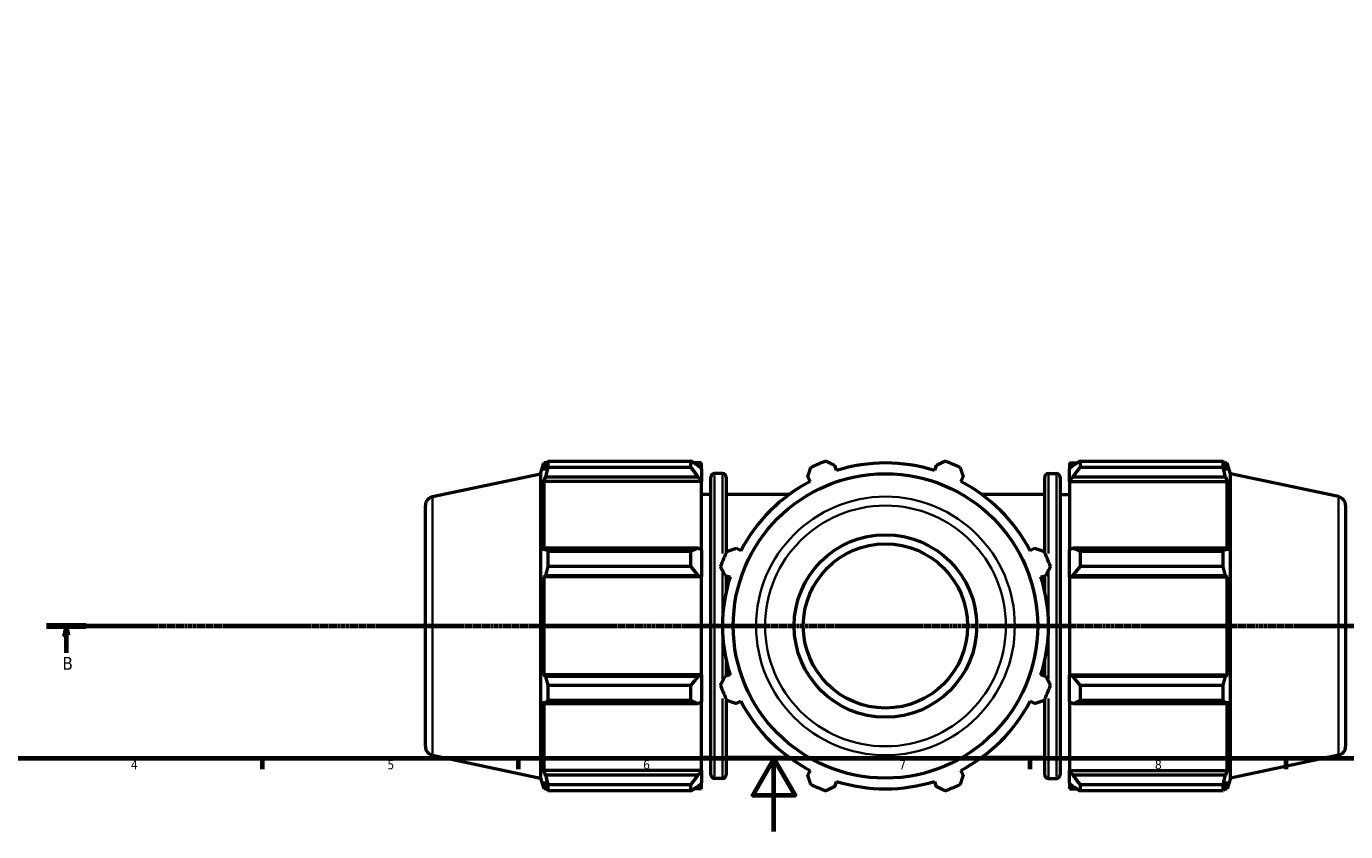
# Model space of a CAD drawing. Header units: millimetres. Extents: x 0 to 1006, y 0 to 1065.
# Tile 2 of 8: x 216 to 577, y 0 to 221. Entities that reach past the tile are written whole.
import ezdxf

# ---------------------------------------------------------------- set-up
doc = ezdxf.new("R2010")
doc.units = ezdxf.units.MM
doc.linetypes.add('CHAIN', pattern=[0.7087, 0.4724, -0.0591, 0.1181, -0.0591])
for name, color, linetype, lineweight in [('Border (ISO)', 7, 'Continuous', 70), ('Section Line (ISO)', 7, 'CHAIN', 70), ('Visible (ISO)', 7, 'Continuous', 50), ('Visible Narrow (ISO)', 7, 'Continuous', 35)]:
    doc.layers.add(name, color=color, linetype=linetype, lineweight=lineweight)
doc.styles.add('Label Text (ISO)', font='tahoma.ttf')
doc.styles.add('Note Text (ISO)', font='tahoma.ttf')

# ---------------------------------------------------------------- blocks, each defined once
blk = doc.blocks.new('Borders Default Border')
at = {"layer": 'Border (ISO)'}
for p, q in [((280.33, 20), (280.33, 17.1)), ((350.42, 20), (350.42, 17.1)), ((490.58, 20), (490.58, 17.1)), ((560.67, 20), (560.67, 17.1))]:
    blk.add_line(p, q, dxfattribs=at)
at = {"layer": 'Border (ISO)', "flags": 128}
for points in [[(20, 20), (20, 574), (821, 574), (821, 20), (20, 20)], [(420.5, 0), (420.5, 20), (414.73, 10), (426.27, 10), (420.5, 20)]]:
    blk.add_lwpolyline(points, dxfattribs=at)
at = {"layer": 'Border (ISO)', "color": 232, "true_color": 0xca0064, "char_height": 2.5, "attachment_point": 7, "style": 'Note Text (ISO)'}
for s, insert in [('4', (244.42, 17.1)), ('5', (314.64, 17.05)), ('6', (384.66, 17.05)), ('7', (454.77, 17.1)), ('8', (524.81, 17.04))]:
    blk.add_mtext(s, dxfattribs=dict(at, insert=insert))
blk = doc.blocks.new('2dTransSection0')
at = {"layer": 'Section Line (ISO)', "linetype": 'CHAIN'}
blk.add_line((221.31, 56.35), (757.9, 56.35), dxfattribs=at)
at = {"layer": 'Section Line (ISO)', "linetype": 'Continuous', "lineweight": 140}
blk.add_line((221.31, 56.35), (232.14, 56.35), dxfattribs=at)
at = {"layer": 'Section Line (ISO)', "linetype": 'Continuous'}
for p, q in [((226.73, 56.35), (226.23, 53.85)), ((226.73, 53.85), (226.73, 56.35)), ((227.23, 53.85), (226.73, 56.35)), ((226.23, 53.85), (227.23, 53.85)), ((226.73, 48.98), (226.73, 53.85))]:
    blk.add_line(p, q, dxfattribs=at)
at = {"layer": 'Section Line (ISO)', "linetype": 'Continuous', "flags": 128}
blk.add_lwpolyline([(227.23, 53.85), (226.73, 56.35), (226.23, 53.85), (227.23, 53.85)], dxfattribs=at)
at = {"layer": 'Section Line (ISO)'}
blk.add_solid([(227.23, 53.85), (226.73, 56.35), (226.23, 53.85), (227.23, 53.85)], dxfattribs=at)
at = {"layer": 'Section Line (ISO)', "insert": (225.66, 44.35), "char_height": 3.5, "attachment_point": 7, "style": 'Label Text (ISO)'}
blk.add_mtext('B', dxfattribs=at)

msp = doc.modelspace()

# ---------------------------------------------------------------- linework, layer by layer
at = {"layer": 'Visible (ISO)'}
for p, q in [((358.58, 101.514), (397.751, 101.514)), ((358.58, 101.514), (358.58, 99.778)), ((397.751, 99.778), (397.751, 101.514)), ((504.311, 101.514), (504.311, 99.778)), ((504.311, 101.514), (543.483, 101.514)), ((543.483, 99.778), (543.483, 101.514)), ((327.011, 91.771), (356.531, 98.045)), ((356.531, 98.045), (357.488, 100.99)), ((356.531, 98.045), (356.531, 14.654)), ((357.488, 100.99), (357.488, 98.924)), ((358.308, 100.99), (357.488, 100.99)), ((357.956, 100.297), (357.488, 98.924)), ((397.751, 99.778), (358.58, 99.778)), ((400.631, 100.99), (398.588, 100.99)), ((400.631, 99.381), (399.671, 100.297)), ((400.631, 99.381), (400.631, 100.99)), ((400.631, 99.381), (400.631, 96.372)), ((406.431, 98.11), (404.231, 98.11)), ((437.608, 98.924), (437.175, 100.297)), ((464.888, 100.297), (464.455, 98.924)), ((495.631, 98.11), (497.831, 98.11)), ((501.431, 100.99), (501.431, 99.381)), ((501.431, 100.99), (503.475, 100.99)), ((502.391, 100.297), (501.431, 99.381)), ((501.431, 96.372), (501.431, 99.381)), ((543.483, 99.778), (504.311, 99.778)), ((543.755, 100.99), (544.575, 100.99)), ((544.575, 98.924), (544.107, 100.297)), ((544.575, 98.924), (544.575, 100.99)), ((545.531, 98.045), (544.575, 100.99)), ((545.531, 14.654), (545.531, 98.045)), ((575.051, 91.771), (545.531, 98.045)), ((357.488, 95.946), (357.956, 97.223)), ((357.488, 95.946), (357.488, 76.962)), ((400.631, 95.946), (357.488, 95.946)), ((357.956, 97.223), (399.671, 97.223)), ((399.671, 97.223), (400.631, 96.372)), ((400.631, 96.372), (400.631, 95.946)), ((400.631, 77.184), (400.631, 95.946)), ((403.231, 15.59), (403.231, 97.11)), ((407.431, 97.11), (407.431, 76.425)), ((429.754, 97.223), (430.419, 95.946)), ((471.644, 95.946), (472.309, 97.223)), ((494.631, 76.425), (494.631, 97.11)), ((498.831, 97.11), (498.831, 15.59)), ((501.431, 96.372), (502.391, 97.223)), ((501.431, 95.946), (501.431, 96.372)), ((501.431, 95.946), (501.431, 77.184)), ((501.431, 95.946), (544.575, 95.946)), ((502.391, 97.223), (544.107, 97.223)), ((544.107, 97.223), (544.575, 95.946)), ((544.575, 76.962), (544.575, 95.946)), ((403.231, 92.35), (400.631, 92.35)), ((424.636, 92.35), (407.431, 92.35)), ((494.631, 92.35), (477.427, 92.35)), ((498.831, 92.35), (501.431, 92.35)), ((325.031, 23.374), (325.031, 89.325)), ((577.031, 89.325), (577.031, 23.374)), ((357.956, 77.627), (357.488, 76.962)), ((399.671, 77.627), (357.956, 77.627)), ((358.58, 76.793), (397.751, 76.793)), ((358.58, 76.793), (358.58, 72.603)), ((397.751, 72.603), (397.751, 76.793)), ((400.631, 77.184), (399.671, 77.627)), ((400.631, 77.184), (400.631, 69.917)), ((411.435, 76.962), (410.158, 77.627)), ((491.905, 77.627), (490.627, 76.962)), ((502.391, 77.627), (501.431, 77.184)), ((501.431, 69.917), (501.431, 77.184)), ((544.107, 77.627), (502.391, 77.627)), ((504.311, 76.793), (504.311, 72.603)), ((504.311, 76.793), (543.483, 76.793)), ((543.483, 72.603), (543.483, 76.793)), ((544.575, 76.962), (544.107, 77.627)), ((397.751, 72.603), (358.58, 72.603)), ((543.483, 72.603), (504.311, 72.603)), ((357.488, 69.773), (357.956, 70.206)), ((357.488, 69.773), (357.488, 42.926)), ((400.631, 69.773), (357.488, 69.773)), ((357.956, 70.206), (399.671, 70.206)), ((399.671, 70.206), (400.631, 69.917)), ((400.631, 69.917), (400.631, 69.773)), ((400.631, 42.926), (400.631, 69.773)), ((407.084, 70.206), (408.457, 69.773)), ((407.431, 70.097), (407.431, 65.929)), ((493.605, 69.773), (494.978, 70.206)), ((494.631, 65.929), (494.631, 70.097)), ((501.431, 69.917), (502.391, 70.206)), ((501.431, 69.773), (501.431, 69.917)), ((501.431, 69.773), (501.431, 42.926)), ((501.431, 69.773), (544.575, 69.773)), ((502.391, 70.206), (544.107, 70.206)), ((544.107, 70.206), (544.575, 69.773)), ((544.575, 42.926), (544.575, 69.773)), ((407.431, 46.77), (407.431, 42.603)), ((494.631, 42.603), (494.631, 46.77)), ((357.956, 42.493), (357.488, 42.926)), ((400.631, 42.926), (357.488, 42.926)), ((399.671, 42.493), (357.956, 42.493)), ((358.58, 40.097), (397.751, 40.097)), ((358.58, 40.097), (358.58, 35.906)), ((397.751, 35.906), (397.751, 40.097)), ((400.631, 42.782), (399.671, 42.493)), ((400.631, 42.926), (400.631, 42.782)), ((400.631, 42.782), (400.631, 35.516)), ((408.457, 42.926), (407.084, 42.493)), ((494.978, 42.493), (493.605, 42.926)), ((501.431, 42.782), (501.431, 42.926)), ((501.431, 42.926), (544.575, 42.926)), ((501.431, 35.516), (501.431, 42.782)), ((502.391, 42.493), (501.431, 42.782)), ((544.107, 42.493), (502.391, 42.493)), ((504.311, 40.097), (504.311, 35.906)), ((504.311, 40.097), (543.483, 40.097)), ((543.483, 35.906), (543.483, 40.097)), ((544.575, 42.926), (544.107, 42.493)), ((407.431, 36.274), (407.431, 15.59)), ((494.631, 15.59), (494.631, 36.274)), ((357.488, 35.737), (357.488, 16.753)), ((357.488, 35.737), (357.956, 35.072)), ((357.956, 35.072), (399.671, 35.072)), ((397.751, 35.906), (358.58, 35.906)), ((399.671, 35.072), (400.631, 35.516)), ((400.631, 16.753), (400.631, 35.516)), ((410.158, 35.072), (411.435, 35.737)), ((490.627, 35.737), (491.905, 35.072)), ((501.431, 35.516), (501.431, 16.753)), ((501.431, 35.516), (502.391, 35.072)), ((502.391, 35.072), (544.107, 35.072)), ((543.483, 35.906), (504.311, 35.906)), ((544.107, 35.072), (544.575, 35.737)), ((544.575, 16.753), (544.575, 35.737)), ((327.011, 20.929), (356.531, 14.654)), ((403.231, 20.35), (400.631, 20.35)), ((424.636, 20.35), (407.431, 20.35)), ((494.631, 20.35), (477.427, 20.35)), ((498.831, 20.35), (501.431, 20.35)), ((575.051, 20.929), (545.531, 14.654)), ((356.531, 14.654), (357.488, 11.71)), ((357.956, 15.476), (357.488, 16.753)), ((400.631, 16.753), (357.488, 16.753)), ((399.671, 15.476), (357.956, 15.476)), ((400.631, 16.328), (399.671, 15.476)), ((400.631, 16.753), (400.631, 16.328)), ((400.631, 16.328), (400.631, 13.318)), ((406.431, 14.59), (404.231, 14.59)), ((430.419, 16.753), (429.754, 15.476)), ((472.309, 15.476), (471.644, 16.753)), ((495.631, 14.59), (497.831, 14.59)), ((501.431, 16.328), (501.431, 16.753)), ((501.431, 16.753), (544.575, 16.753)), ((501.431, 13.318), (501.431, 16.328)), ((502.391, 15.476), (501.431, 16.328)), ((544.107, 15.476), (502.391, 15.476)), ((544.575, 16.753), (544.107, 15.476)), ((545.531, 14.654), (544.575, 11.71)), ((357.488, 13.776), (357.488, 11.71)), ((357.488, 13.776), (357.956, 12.402)), ((358.308, 11.71), (357.488, 11.71)), ((358.58, 12.921), (397.751, 12.921)), ((358.58, 12.921), (358.58, 11.185)), ((397.751, 11.185), (358.58, 11.185)), ((397.751, 11.185), (397.751, 12.921)), ((400.631, 11.71), (398.588, 11.71)), ((399.671, 12.402), (400.631, 13.318)), ((400.631, 11.71), (400.631, 13.318)), ((437.175, 12.402), (437.608, 13.776)), ((464.455, 13.776), (464.888, 12.402)), ((501.431, 13.318), (501.431, 11.71)), ((501.431, 13.318), (502.391, 12.402)), ((501.431, 11.71), (503.475, 11.71)), ((504.311, 12.921), (504.311, 11.185)), ((504.311, 12.921), (543.483, 12.921)), ((543.483, 11.185), (504.311, 11.185)), ((543.483, 11.185), (543.483, 12.921)), ((543.755, 11.71), (544.575, 11.71)), ((544.107, 12.402), (544.575, 13.776)), ((544.575, 11.71), (544.575, 13.776))]:
    msp.add_line(p, q, dxfattribs=at)
for radius in [41.696, 25, 22.5]:
    msp.add_circle((451.031, 56.35), radius, dxfattribs=at)
for centre, radius, start, end in [((451.031, 56.35), 48, 109.79198, 115.20802), ((451.031, 56.35), 48, 64.79198, 70.20802), ((404.231, 97.11), 1, 90, 180), ((406.431, 97.11), 1, 0, 90), ((451.031, 56.35), 44.64, 72.5, 107.5), ((495.631, 97.11), 1, 90, 180), ((497.831, 97.11), 1, 0, 90), ((451.031, 56.35), 44.64, 117.5, 152.5), ((451.031, 56.35), 44.64, 27.5, 62.5), ((327.531, 89.325), 2.5, 102, 180), ((574.531, 89.325), 2.5, 0, 78), ((451.031, 56.35), 48, 154.79198, 160.20802), ((451.031, 56.35), 48, 19.79198, 25.20802), ((451.031, 56.35), 44.64, 162.5, 197.5), ((451.031, 56.35), 44.64, 342.5, 17.5), ((451.031, 56.35), 48, 199.79198, 205.20802), ((451.031, 56.35), 48, 334.79198, 340.20802), ((451.031, 56.35), 44.64, 207.5, 242.5), ((451.031, 56.35), 44.64, 297.5, 332.5), ((327.531, 23.374), 2.5, 180, 258), ((574.531, 23.374), 2.5, 282, 0), ((404.231, 15.59), 1, 180, 270), ((406.431, 15.59), 1, 270, 0), ((495.631, 15.59), 1, 180, 270), ((497.831, 15.59), 1, 270, 0), ((451.031, 56.35), 48, 244.79198, 250.20802), ((451.031, 56.35), 44.64, 252.5, 287.5), ((451.031, 56.35), 48, 289.79198, 295.20802)]:
    msp.add_arc(centre, radius, start, end, dxfattribs=at)
for points, weights in [([(357.956, 100.297), (358.255, 100.893), (358.58, 101.514)], [1.00217094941, 1.00149374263, 1]), ([(399.671, 100.297), (398.75, 100.893), (397.751, 101.514)], [1.00580099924, 1.01108234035, 1.01556170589]), ([(434.778, 101.514), (436.001, 100.893), (437.175, 100.297)], [1, 1.00149374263, 1.00217094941]), ([(464.888, 100.297), (466.062, 100.893), (467.284, 101.514)], [1.00217094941, 1.00149374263, 1]), ([(504.311, 101.514), (503.313, 100.893), (502.391, 100.297)], [1.01556170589, 1.01108234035, 1.00580099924]), ([(543.483, 101.514), (543.807, 100.893), (544.107, 100.297)], [1, 1.00149374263, 1.00217094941]), ([(358.58, 99.778), (358.255, 98.475), (357.956, 97.223)], [1, 1.00149374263, 1.00217094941]), ([(397.751, 99.778), (398.75, 98.475), (399.671, 97.223)], [1.01556170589, 1.01108234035, 1.00580099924]), ([(429.754, 97.223), (430.162, 98.475), (430.588, 99.778)], [1.00217094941, 1.00149374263, 1]), ([(471.475, 99.778), (471.9, 98.475), (472.309, 97.223)], [1, 1.00149374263, 1.00217094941]), ([(502.391, 97.223), (503.313, 98.475), (504.311, 99.778)], [1.00580099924, 1.01108234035, 1.01556170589]), ([(544.107, 97.223), (543.807, 98.475), (543.483, 99.778)], [1.00217094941, 1.00149374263, 1]), ([(357.956, 77.627), (358.255, 77.219), (358.58, 76.793)], [1.00217094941, 1.00149374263, 1]), ([(399.671, 77.627), (398.75, 77.219), (397.751, 76.793)], [1.00580099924, 1.01108234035, 1.01556170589]), ([(407.602, 76.793), (408.906, 77.219), (410.158, 77.627)], [1, 1.00149374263, 1.00217094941]), ([(491.905, 77.627), (493.156, 77.219), (494.46, 76.793)], [1.00217094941, 1.00149374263, 1]), ([(504.311, 76.793), (503.313, 77.219), (502.391, 77.627)], [1.01556170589, 1.01108234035, 1.00580099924]), ([(543.483, 76.793), (543.807, 77.219), (544.107, 77.627)], [1, 1.00149374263, 1.00217094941]), ([(358.58, 72.603), (358.255, 71.38), (357.956, 70.206)], [1, 1.00149374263, 1.00217094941]), ([(397.751, 72.603), (398.75, 71.38), (399.671, 70.206)], [1.01556170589, 1.01108234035, 1.00580099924]), ([(407.084, 70.206), (406.488, 71.38), (405.867, 72.603)], [1.00217094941, 1.00149374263, 1]), ([(496.196, 72.603), (495.575, 71.38), (494.978, 70.206)], [1, 1.00149374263, 1.00217094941]), ([(502.391, 70.206), (503.313, 71.38), (504.311, 72.603)], [1.00580099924, 1.01108234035, 1.01556170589]), ([(544.107, 70.206), (543.807, 71.38), (543.483, 72.603)], [1.00217094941, 1.00149374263, 1]), ([(357.956, 42.493), (358.255, 41.319), (358.58, 40.097)], [1.00217094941, 1.00149374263, 1]), ([(399.671, 42.493), (398.75, 41.319), (397.751, 40.097)], [1.00580099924, 1.01108234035, 1.01556170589]), ([(405.867, 40.097), (406.488, 41.319), (407.084, 42.493)], [1, 1.00149374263, 1.00217094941]), ([(494.978, 42.493), (495.575, 41.319), (496.196, 40.097)], [1.00217094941, 1.00149374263, 1]), ([(504.311, 40.097), (503.313, 41.319), (502.391, 42.493)], [1.01556170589, 1.01108234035, 1.00580099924]), ([(543.483, 40.097), (543.807, 41.319), (544.107, 42.493)], [1, 1.00149374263, 1.00217094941]), ([(358.58, 35.906), (358.255, 35.481), (357.956, 35.072)], [1, 1.00149374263, 1.00217094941]), ([(397.751, 35.906), (398.75, 35.481), (399.671, 35.072)], [1.01556170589, 1.01108234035, 1.00580099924]), ([(410.158, 35.072), (408.906, 35.481), (407.602, 35.906)], [1.00217094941, 1.00149374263, 1]), ([(494.46, 35.906), (493.156, 35.481), (491.905, 35.072)], [1, 1.00149374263, 1.00217094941]), ([(502.391, 35.072), (503.313, 35.481), (504.311, 35.906)], [1.00580099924, 1.01108234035, 1.01556170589]), ([(544.107, 35.072), (543.807, 35.481), (543.483, 35.906)], [1.00217094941, 1.00149374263, 1]), ([(357.956, 15.476), (358.255, 14.225), (358.58, 12.921)], [1.00217094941, 1.00149374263, 1]), ([(399.671, 15.476), (398.75, 14.225), (397.751, 12.921)], [1.00580099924, 1.01108234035, 1.01556170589]), ([(430.588, 12.921), (430.162, 14.225), (429.754, 15.476)], [1, 1.00149374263, 1.00217094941]), ([(472.309, 15.476), (471.9, 14.225), (471.475, 12.921)], [1.00217094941, 1.00149374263, 1]), ([(504.311, 12.921), (503.313, 14.225), (502.391, 15.476)], [1.01556170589, 1.01108234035, 1.00580099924]), ([(543.483, 12.921), (543.807, 14.225), (544.107, 15.476)], [1, 1.00149374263, 1.00217094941]), ([(358.58, 11.185), (358.255, 11.806), (357.956, 12.402)], [1, 1.00149374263, 1.00217094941]), ([(397.751, 11.185), (398.75, 11.806), (399.671, 12.402)], [1.01556170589, 1.01108234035, 1.00580099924]), ([(437.175, 12.402), (436.001, 11.806), (434.778, 11.185)], [1.00217094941, 1.00149374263, 1]), ([(467.284, 11.185), (466.062, 11.806), (464.888, 12.402)], [1, 1.00149374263, 1.00217094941]), ([(502.391, 12.402), (503.313, 11.806), (504.311, 11.185)], [1.00580099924, 1.01108234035, 1.01556170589]), ([(544.107, 12.402), (543.807, 11.806), (543.483, 11.185)], [1.00217094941, 1.00149374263, 1])]:
    msp.add_rational_spline(points, weights, degree=2, dxfattribs=at)
at = {"layer": 'Visible Narrow (ISO)'}
for p, q in [((404.231, 97.596), (404.231, 15.104)), ((406.431, 76.203), (406.431, 98.043)), ((495.631, 98.043), (495.631, 76.203)), ((497.831, 15.104), (497.831, 97.596)), ((327.011, 91.334), (327.011, 21.365)), ((575.051, 21.365), (575.051, 91.334)), ((406.431, 58.918), (406.431, 70.855)), ((495.631, 70.855), (495.631, 58.918)), ((406.431, 41.844), (406.431, 53.781)), ((495.631, 53.781), (495.631, 41.844)), ((406.431, 14.657), (406.431, 36.496)), ((495.631, 36.496), (495.631, 14.657))]:
    msp.add_line(p, q, dxfattribs=at)
for radius in [35.421, 32.976]:
    msp.add_circle((451.031, 56.35), radius, dxfattribs=at)

# ---------------------------------------------------------------- block references
msp.add_blockref('Borders Default Border', (0, 0))
at = {"layer": 'Section Line (ISO)'}
msp.add_blockref('2dTransSection0', (0, 0), dxfattribs=at)

doc.saveas('drawing.dxf')
